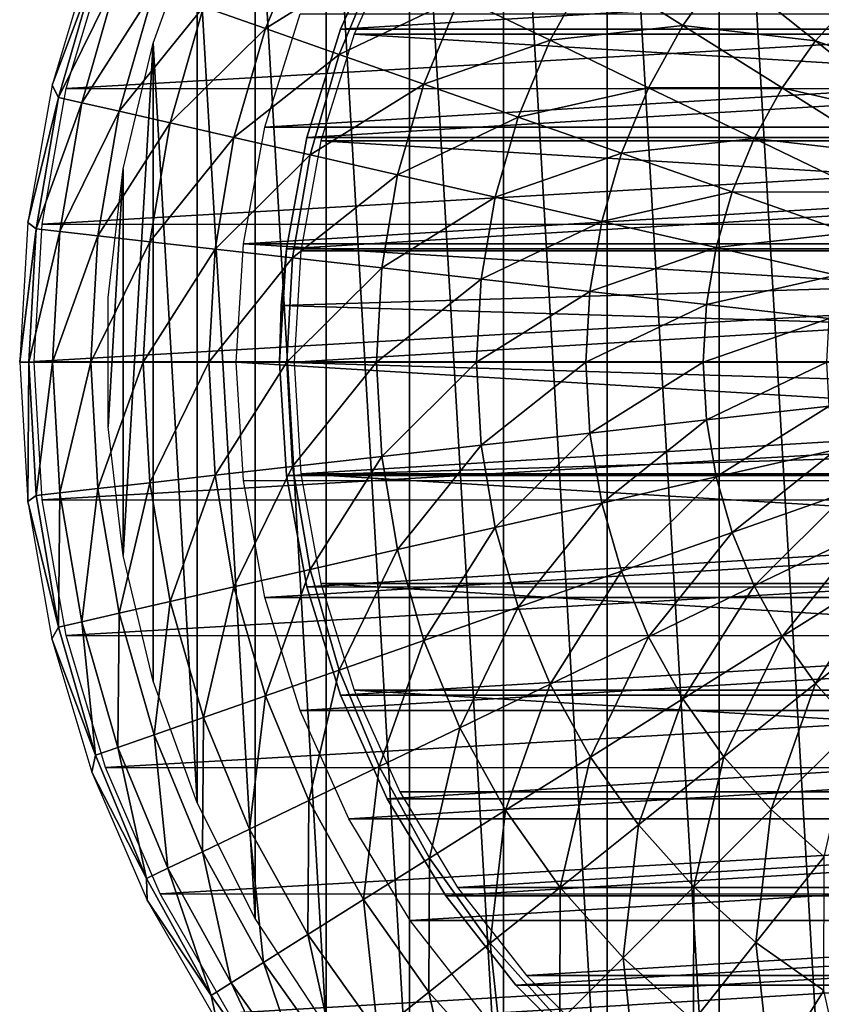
# Model space of a CAD drawing. Header units: millimetres. Extents: x -41.5 to 41.5, y -41.4 to 41.4.
# Tile 2 of 10: x -41.5 to -13.7, y -22.2 to 11.9. Entities that reach past the tile are written whole.
import ezdxf

# ---------------------------------------------------------------- set-up
doc = ezdxf.new("R2010")
doc.units = ezdxf.units.MM
doc.header["$LTSCALE"] = 65.185185
for name, color, linetype in [('10', 7, 'CONTINUOUS'), ('11', 7, 'CONTINUOUS'), ('12', 7, 'CONTINUOUS'), ('13', 7, 'CONTINUOUS'), ('14', 7, 'CONTINUOUS'), ('3', 7, 'CONTINUOUS'), ('4', 7, 'CONTINUOUS'), ('5', 7, 'CONTINUOUS'), ('6', 7, 'CONTINUOUS')]:
    doc.layers.add(name, color=color, linetype=linetype)

msp = doc.modelspace()

# ---------------------------------------------------------------- linework, layer by layer
at = {"layer": '10', "linetype": 'Continuous'}
for points in [[(-38.517, 14.042, -15), (38.525, 14.02, -15), (-39.887, 9.476, -15), (-38.517, 14.042, -15)], [(38.525, 14.02, -15), (39.892, 9.454, -15), (-39.887, 9.476, -15), (38.525, 14.02, -15)], [(-39.887, 9.476, -15), (39.892, 9.454, -15), (-40.717, 4.782, -15), (-39.887, 9.476, -15)], [(39.892, 9.454, -15), (40.72, 4.759, -15), (-40.717, 4.782, -15), (39.892, 9.454, -15)], [(-40.717, 4.782, -15), (40.72, 4.759, -15), (-40.997, 0.023, -15), (-40.717, 4.782, -15)], [(40.72, 4.759, -15), (40.997, 0, -15), (-40.997, 0.023, -15), (40.72, 4.759, -15)], [(-40.997, 0.023, -15), (40.997, 0, -15), (-40.997, 0.011, -15), (-40.997, 0.023, -15)], [(-40.997, 0.011, -15), (40.997, 0, -15), (-40.997, 0, -15), (-40.997, 0.011, -15)], [(40.997, -0.023, -15), (-40.997, 0, -15), (40.997, -0.011, -15), (40.997, -0.023, -15)], [(-40.72, -4.759, -15), (-40.997, 0, -15), (40.997, -0.023, -15), (-40.72, -4.759, -15)], [(-40.997, 0, -15), (40.997, 0, -15), (40.997, -0.011, -15), (-40.997, 0, -15)], [(40.717, -4.782, -15), (-40.72, -4.759, -15), (40.997, -0.023, -15), (40.717, -4.782, -15)], [(-39.892, -9.454, -15), (-40.72, -4.759, -15), (40.717, -4.782, -15), (-39.892, -9.454, -15)], [(39.887, -9.476, -15), (-39.892, -9.454, -15), (40.717, -4.782, -15), (39.887, -9.476, -15)], [(-38.525, -14.02, -15), (-39.892, -9.454, -15), (39.887, -9.476, -15), (-38.525, -14.02, -15)], [(38.517, -14.042, -15), (-38.525, -14.02, -15), (39.887, -9.476, -15), (38.517, -14.042, -15)], [(-36.637, -18.398, -15), (-38.525, -14.02, -15), (38.517, -14.042, -15), (-36.637, -18.398, -15)], [(36.627, -18.418, -15), (-36.637, -18.398, -15), (38.517, -14.042, -15), (36.627, -18.418, -15)], [(-34.255, -22.525, -15), (-36.637, -18.398, -15), (36.627, -18.418, -15), (-34.255, -22.525, -15)], [(34.242, -22.544, -15), (-34.255, -22.525, -15), (36.627, -18.418, -15), (34.242, -22.544, -15)]]:
    msp.add_3dface(points, dxfattribs=at)
at = {"layer": '11', "linetype": 'Continuous'}
for points in [[(-17.28, 34.404, -4), (-13.168, 36.178, -4), (-13.169, -36.178, -4), (-17.28, 34.404, -4)], [(-21.156, 32.166, -4), (-17.28, 34.404, -4), (-17.28, -34.404, -4), (-21.156, 32.166, -4)], [(-17.28, -34.404, -4), (-17.28, 34.404, -4), (-13.169, -36.178, -4), (-17.28, -34.404, -4)], [(-24.747, 29.493, -4), (-21.156, 32.166, -4), (-21.157, -32.166, -4), (-24.747, 29.493, -4)], [(-21.157, -32.166, -4), (-21.156, 32.166, -4), (-17.28, -34.404, -4), (-21.157, -32.166, -4)], [(-28.004, 26.42, -4), (-24.747, 29.493, -4), (-24.748, -29.492, -4), (-28.004, 26.42, -4)], [(-24.748, -29.492, -4), (-24.747, 29.493, -4), (-21.157, -32.166, -4), (-24.748, -29.492, -4)], [(-30.882, 22.991, -4), (-28.004, 26.42, -4), (-28.004, -26.42, -4), (-30.882, 22.991, -4)], [(-28.004, -26.42, -4), (-28.004, 26.42, -4), (-24.748, -29.492, -4), (-28.004, -26.42, -4)], [(-33.342, 19.25, -4), (-30.882, 22.991, -4), (-30.882, -22.99, -4), (-33.342, 19.25, -4)], [(-30.882, -22.99, -4), (-30.882, 22.991, -4), (-28.004, -26.42, -4), (-30.882, -22.99, -4)], [(-35.351, 15.25, -4), (-33.342, 19.25, -4), (-33.342, -19.25, -4), (-35.351, 15.25, -4)], [(-33.342, -19.25, -4), (-33.342, 19.25, -4), (-30.882, -22.99, -4), (-33.342, -19.25, -4)], [(-36.882, 11.043, -4), (-35.351, 15.25, -4), (-35.351, -15.249, -4), (-36.882, 11.043, -4)], [(-35.351, -15.249, -4), (-35.351, 15.25, -4), (-33.342, -19.25, -4), (-35.351, -15.249, -4)], [(-37.915, -6.687, -4), (-36.882, 11.043, -4), (-36.882, -11.042, -4), (-37.915, -6.687, -4)], [(-37.915, 6.687, -4), (-36.882, 11.043, -4), (-37.915, -6.687, -4), (-37.915, 6.687, -4)], [(-36.882, -11.042, -4), (-36.882, 11.043, -4), (-35.351, -15.249, -4), (-36.882, -11.042, -4)], [(-38.435, -2.24, -4), (-37.915, 6.687, -4), (-37.915, -6.687, -4), (-38.435, -2.24, -4)], [(-38.435, 2.238, -4), (-37.915, 6.687, -4), (-38.435, -2.24, -4), (-38.435, 2.238, -4)]]:
    msp.add_3dface(points, dxfattribs=at)
at = {"layer": '12', "linetype": 'Continuous'}
for points in [[(-33.012, 8.137, -3.5), (-31.791, 12.057, -3.5), (31.791, 12.056, -3.5), (-33.012, 8.137, -3.5)], [(33.012, 8.136, -3.5), (-33.012, 8.137, -3.5), (31.791, 12.056, -3.5), (33.012, 8.136, -3.5)], [(-33.752, 4.099, -3.5), (-33.012, 8.137, -3.5), (33.012, 8.136, -3.5), (-33.752, 4.099, -3.5)], [(33.752, 4.098, -3.5), (-33.752, 4.099, -3.5), (33.012, 8.136, -3.5), (33.752, 4.098, -3.5)], [(-34, 0, -3.5), (-33.752, 4.099, -3.5), (34, 0, -3.5), (-34, 0, -3.5)], [(34, 0, -3.5), (-33.752, 4.099, -3.5), (33.752, 4.098, -3.5), (34, 0, -3.5)], [(33.752, -4.099, -3.5), (-34, 0, -3.5), (34, 0, -3.5), (33.752, -4.099, -3.5)], [(-33.752, -4.098, -3.5), (-34, 0, -3.5), (33.752, -4.099, -3.5), (-33.752, -4.098, -3.5)], [(-33.012, -8.136, -3.5), (-33.752, -4.098, -3.5), (33.752, -4.099, -3.5), (-33.012, -8.136, -3.5)], [(33.012, -8.137, -3.5), (-33.012, -8.136, -3.5), (33.752, -4.099, -3.5), (33.012, -8.137, -3.5)], [(-31.791, -12.056, -3.5), (-33.012, -8.136, -3.5), (33.012, -8.137, -3.5), (-31.791, -12.056, -3.5)], [(31.791, -12.057, -3.5), (-31.791, -12.056, -3.5), (33.012, -8.137, -3.5), (31.791, -12.057, -3.5)], [(-30.106, -15.8, -3.5), (-31.791, -12.056, -3.5), (31.791, -12.057, -3.5), (-30.106, -15.8, -3.5)], [(30.106, -15.8, -3.5), (-30.106, -15.8, -3.5), (31.791, -12.057, -3.5), (30.106, -15.8, -3.5)], [(-27.982, -19.313, -3.5), (-30.106, -15.8, -3.5), (30.106, -15.8, -3.5), (-27.982, -19.313, -3.5)], [(27.982, -19.314, -3.5), (-27.982, -19.313, -3.5), (30.106, -15.8, -3.5), (27.982, -19.314, -3.5)], [(-25.45, -22.545, -3.5), (-27.982, -19.313, -3.5), (27.982, -19.314, -3.5), (-25.45, -22.545, -3.5)], [(25.45, -22.546, -3.5), (-25.45, -22.545, -3.5), (27.982, -19.314, -3.5), (25.45, -22.546, -3.5)]]:
    msp.add_3dface(points, dxfattribs=at)
at = {"layer": '13', "linetype": 'Continuous'}
for points in [[(-32.993, 11.545, 7.37), (-31.493, 15.166, 7.37), (-35.137, 12.295, 3.344), (-32.993, 11.545, 7.37)], [(-32.993, 11.545, 7.37), (-29.057, 13.993, 11.118), (-31.493, 15.166, 7.37), (-32.993, 11.545, 7.37)], [(-38.988, 14.211, -14.494), (-40.374, 9.59, -14.494), (-38.873, 13.602, -9.887), (-38.988, 14.211, -14.494)], [(-30.441, 10.652, 11.118), (-29.057, 13.993, 11.118), (-32.993, 11.545, 7.37), (-30.441, 10.652, 11.118)], [(-30.441, 10.652, 11.118), (-26.259, 12.646, 14.543), (-29.057, 13.993, 11.118), (-30.441, 10.652, 11.118)], [(-23.136, 11.142, 17.601), (-21.743, 13.662, 17.601), (-26.259, 12.646, 14.543), (-23.136, 11.142, 17.601)], [(-23.136, 11.142, 17.601), (-18.539, 11.649, 20.254), (-21.743, 13.662, 17.601), (-23.136, 11.142, 17.601)], [(-18.539, 11.649, 20.254), (-17.118, 13.651, 20.254), (-21.743, 13.662, 17.601), (-18.539, 11.649, 20.254)], [(-18.539, 11.649, 20.254), (-13.947, 11.122, 22.471), (-17.118, 13.651, 20.254), (-18.539, 11.649, 20.254)], [(-13.947, 11.122, 22.471), (-12.614, 12.614, 22.471), (-17.118, 13.651, 20.254), (-13.947, 11.122, 22.471)], [(-38.873, 13.602, -9.887), (-40.374, 9.59, -14.494), (-40.151, 9.164, -9.887), (-38.873, 13.602, -9.887)], [(-38.873, 13.602, -9.887), (-40.151, 9.164, -9.887), (-38.095, 13.33, -5.338), (-38.873, 13.602, -9.887)], [(-40.151, 9.164, -9.887), (-39.348, 8.981, -5.338), (-38.095, 13.33, -5.338), (-40.151, 9.164, -9.887)], [(-39.348, 8.981, -5.338), (-36.844, 12.892, -0.91), (-38.095, 13.33, -5.338), (-39.348, 8.981, -5.338)], [(-38.056, 8.686, -0.91), (-36.844, 12.892, -0.91), (-39.348, 8.981, -5.338), (-38.056, 8.686, -0.91)], [(-38.056, 8.686, -0.91), (-35.137, 12.295, 3.344), (-36.844, 12.892, -0.91), (-38.056, 8.686, -0.91)], [(-27.51, 9.626, 14.543), (-26.259, 12.646, 14.543), (-30.441, 10.652, 11.118), (-27.51, 9.626, 14.543)], [(-27.51, 9.626, 14.543), (-23.136, 11.142, 17.601), (-26.259, 12.646, 14.543), (-27.51, 9.626, 14.543)], [(-13.947, 11.122, 22.471), (-9.589, 9.589, 24.222), (-12.614, 12.614, 22.471), (-13.947, 11.122, 22.471)], [(-36.292, 8.284, 3.344), (-35.137, 12.295, 3.344), (-38.056, 8.686, -0.91), (-36.292, 8.284, 3.344)], [(-36.292, 8.284, 3.344), (-32.993, 11.545, 7.37), (-35.137, 12.295, 3.344), (-36.292, 8.284, 3.344)], [(-19.726, 9.5, 20.254), (-18.539, 11.649, 20.254), (-23.136, 11.142, 17.601), (-19.726, 9.5, 20.254)], [(-19.726, 9.5, 20.254), (-15.104, 9.491, 22.471), (-18.539, 11.649, 20.254), (-19.726, 9.5, 20.254)], [(-15.104, 9.491, 22.471), (-13.947, 11.122, 22.471), (-18.539, 11.649, 20.254), (-15.104, 9.491, 22.471)], [(-34.079, 7.778, 7.37), (-32.993, 11.545, 7.37), (-36.292, 8.284, 3.344), (-34.079, 7.778, 7.37)], [(-34.079, 7.778, 7.37), (-30.441, 10.652, 11.118), (-32.993, 11.545, 7.37), (-34.079, 7.778, 7.37)], [(-24.238, 8.481, 17.601), (-23.136, 11.142, 17.601), (-27.51, 9.626, 14.543), (-24.238, 8.481, 17.601)], [(-24.238, 8.481, 17.601), (-19.726, 9.5, 20.254), (-23.136, 11.142, 17.601), (-24.238, 8.481, 17.601)], [(-15.104, 9.491, 22.471), (-10.602, 8.455, 24.222), (-13.947, 11.122, 22.471), (-15.104, 9.491, 22.471)], [(-10.602, 8.455, 24.222), (-9.589, 9.589, 24.222), (-13.947, 11.122, 22.471), (-10.602, 8.455, 24.222)], [(-31.442, 7.176, 11.118), (-30.441, 10.652, 11.118), (-34.079, 7.778, 7.37), (-31.442, 7.176, 11.118)], [(-31.442, 7.176, 11.118), (-27.51, 9.626, 14.543), (-30.441, 10.652, 11.118), (-31.442, 7.176, 11.118)], [(-40.374, 9.59, -14.494), (-41.214, 4.839, -14.494), (-40.151, 9.164, -9.887), (-40.374, 9.59, -14.494)], [(-28.415, 6.486, 14.543), (-27.51, 9.626, 14.543), (-31.442, 7.176, 11.118), (-28.415, 6.486, 14.543)], [(-28.415, 6.486, 14.543), (-24.238, 8.481, 17.601), (-27.51, 9.626, 14.543), (-28.415, 6.486, 14.543)], [(-20.666, 7.231, 20.254), (-19.726, 9.5, 20.254), (-24.238, 8.481, 17.601), (-20.666, 7.231, 20.254)], [(-20.666, 7.231, 20.254), (-16.072, 7.74, 22.471), (-19.726, 9.5, 20.254), (-20.666, 7.231, 20.254)], [(-16.072, 7.74, 22.471), (-15.104, 9.491, 22.471), (-19.726, 9.5, 20.254), (-16.072, 7.74, 22.471)], [(-16.072, 7.74, 22.471), (-11.482, 7.215, 24.222), (-15.104, 9.491, 22.471), (-16.072, 7.74, 22.471)], [(-11.482, 7.215, 24.222), (-10.602, 8.455, 24.222), (-15.104, 9.491, 22.471), (-11.482, 7.215, 24.222)], [(-40.151, 9.164, -9.887), (-41.214, 4.839, -14.494), (-40.925, 4.611, -9.887), (-40.151, 9.164, -9.887)], [(-40.151, 9.164, -9.887), (-40.925, 4.611, -9.887), (-39.348, 8.981, -5.338), (-40.151, 9.164, -9.887)], [(-40.925, 4.611, -9.887), (-40.106, 4.519, -5.338), (-39.348, 8.981, -5.338), (-40.925, 4.611, -9.887)], [(-40.106, 4.519, -5.338), (-38.056, 8.686, -0.91), (-39.348, 8.981, -5.338), (-40.106, 4.519, -5.338)], [(-38.789, 4.371, -0.91), (-38.056, 8.686, -0.91), (-40.106, 4.519, -5.338), (-38.789, 4.371, -0.91)], [(-38.789, 4.371, -0.91), (-36.292, 8.284, 3.344), (-38.056, 8.686, -0.91), (-38.789, 4.371, -0.91)], [(-36.992, 4.168, 3.344), (-36.292, 8.284, 3.344), (-38.789, 4.371, -0.91), (-36.992, 4.168, 3.344)], [(-36.992, 4.168, 3.344), (-34.079, 7.778, 7.37), (-36.292, 8.284, 3.344), (-36.992, 4.168, 3.344)], [(-25.036, 5.714, 17.601), (-24.238, 8.481, 17.601), (-28.415, 6.486, 14.543), (-25.036, 5.714, 17.601)], [(-25.036, 5.714, 17.601), (-20.666, 7.231, 20.254), (-24.238, 8.481, 17.601), (-25.036, 5.714, 17.601)], [(-34.735, 3.914, 7.37), (-34.079, 7.778, 7.37), (-36.992, 4.168, 3.344), (-34.735, 3.914, 7.37)], [(-34.735, 3.914, 7.37), (-31.442, 7.176, 11.118), (-34.079, 7.778, 7.37), (-34.735, 3.914, 7.37)], [(-16.837, 5.892, 22.471), (-16.072, 7.74, 22.471), (-20.666, 7.231, 20.254), (-16.837, 5.892, 22.471)], [(-16.837, 5.892, 22.471), (-12.218, 5.884, 24.222), (-16.072, 7.74, 22.471), (-16.837, 5.892, 22.471)], [(-12.218, 5.884, 24.222), (-11.482, 7.215, 24.222), (-16.072, 7.74, 22.471), (-12.218, 5.884, 24.222)], [(-32.048, 3.611, 11.118), (-31.442, 7.176, 11.118), (-34.735, 3.914, 7.37), (-32.048, 3.611, 11.118)], [(-32.048, 3.611, 11.118), (-28.415, 6.486, 14.543), (-31.442, 7.176, 11.118), (-32.048, 3.611, 11.118)], [(-21.346, 4.872, 20.254), (-20.666, 7.231, 20.254), (-25.036, 5.714, 17.601), (-21.346, 4.872, 20.254)], [(-21.346, 4.872, 20.254), (-16.837, 5.892, 22.471), (-20.666, 7.231, 20.254), (-21.346, 4.872, 20.254)], [(-28.962, 3.263, 14.543), (-28.415, 6.486, 14.543), (-32.048, 3.611, 11.118), (-28.962, 3.263, 14.543)], [(-28.962, 3.263, 14.543), (-25.036, 5.714, 17.601), (-28.415, 6.486, 14.543), (-28.962, 3.263, 14.543)], [(-17.391, 3.969, 22.471), (-16.837, 5.892, 22.471), (-21.346, 4.872, 20.254), (-17.391, 3.969, 22.471)], [(-17.391, 3.969, 22.471), (-12.8, 4.479, 24.222), (-16.837, 5.892, 22.471), (-17.391, 3.969, 22.471)], [(-12.8, 4.479, 24.222), (-12.218, 5.884, 24.222), (-16.837, 5.892, 22.471), (-12.8, 4.479, 24.222)], [(-25.518, 2.875, 17.601), (-25.036, 5.714, 17.601), (-28.962, 3.263, 14.543), (-25.518, 2.875, 17.601)], [(-25.518, 2.875, 17.601), (-21.346, 4.872, 20.254), (-25.036, 5.714, 17.601), (-25.518, 2.875, 17.601)], [(-41.214, 4.839, -14.494), (-41.497, 0.023, -14.494), (-40.925, 4.611, -9.887), (-41.214, 4.839, -14.494)], [(-21.757, 2.451, 20.254), (-21.346, 4.872, 20.254), (-25.518, 2.875, 17.601), (-21.757, 2.451, 20.254)], [(-21.757, 2.451, 20.254), (-17.391, 3.969, 22.471), (-21.346, 4.872, 20.254), (-21.757, 2.451, 20.254)], [(-41.497, 0.023, -14.494), (-41.497, 0.011, -14.494), (-40.925, 4.611, -9.887), (-41.497, 0.023, -14.494)], [(-40.925, 4.611, -9.887), (-41.497, 0, -14.494), (-41.184, 0, -9.887), (-40.925, 4.611, -9.887)], [(-41.497, 0.011, -14.494), (-41.497, 0, -14.494), (-40.925, 4.611, -9.887), (-41.497, 0.011, -14.494)], [(-40.925, 4.611, -9.887), (-41.184, 0, -9.887), (-40.106, 4.519, -5.338), (-40.925, 4.611, -9.887)], [(-41.184, 0, -9.887), (-40.36, 0, -5.338), (-40.106, 4.519, -5.338), (-41.184, 0, -9.887)], [(-40.36, 0, -5.338), (-38.789, 4.371, -0.91), (-40.106, 4.519, -5.338), (-40.36, 0, -5.338)], [(-13.221, 3.017, 24.222), (-12.8, 4.479, 24.222), (-17.391, 3.969, 22.471), (-13.221, 3.017, 24.222)], [(-39.035, 0, -0.91), (-38.789, 4.371, -0.91), (-40.36, 0, -5.338), (-39.035, 0, -0.91)], [(-39.035, 0, -0.91), (-36.992, 4.168, 3.344), (-38.789, 4.371, -0.91), (-39.035, 0, -0.91)], [(-37.226, 0, 3.344), (-36.992, 4.168, 3.344), (-39.035, 0, -0.91), (-37.226, 0, 3.344)], [(-37.226, 0, 3.344), (-34.735, 3.914, 7.37), (-36.992, 4.168, 3.344), (-37.226, 0, 3.344)], [(-34.955, 0, 7.37), (-34.735, 3.914, 7.37), (-37.226, 0, 3.344), (-34.955, 0, 7.37)], [(-34.955, 0, 7.37), (-32.048, 3.611, 11.118), (-34.735, 3.914, 7.37), (-34.955, 0, 7.37)], [(-17.726, 1.997, 22.471), (-17.391, 3.969, 22.471), (-21.757, 2.451, 20.254), (-17.726, 1.997, 22.471)], [(-17.726, 1.997, 22.471), (-13.221, 3.017, 24.222), (-17.391, 3.969, 22.471), (-17.726, 1.997, 22.471)], [(-32.25, 0, 11.118), (-32.048, 3.611, 11.118), (-34.955, 0, 7.37), (-32.25, 0, 11.118)], [(-32.25, 0, 11.118), (-28.962, 3.263, 14.543), (-32.048, 3.611, 11.118), (-32.25, 0, 11.118)], [(-29.146, 0, 14.543), (-28.962, 3.263, 14.543), (-32.25, 0, 11.118), (-29.146, 0, 14.543)], [(-29.146, 0, 14.543), (-25.518, 2.875, 17.601), (-28.962, 3.263, 14.543), (-29.146, 0, 14.543)], [(-25.679, 0, 17.601), (-25.518, 2.875, 17.601), (-29.146, 0, 14.543), (-25.679, 0, 17.601)], [(-25.679, 0, 17.601), (-21.757, 2.451, 20.254), (-25.518, 2.875, 17.601), (-25.679, 0, 17.601)], [(-13.475, 1.518, 24.222), (-13.221, 3.017, 24.222), (-17.726, 1.997, 22.471), (-13.475, 1.518, 24.222)], [(-21.895, 0, 20.254), (-21.757, 2.451, 20.254), (-25.679, 0, 17.601), (-21.895, 0, 20.254)], [(-21.895, 0, 20.254), (-17.726, 1.997, 22.471), (-21.757, 2.451, 20.254), (-21.895, 0, 20.254)], [(-17.838, 0, 22.471), (-17.726, 1.997, 22.471), (-21.895, 0, 20.254), (-17.838, 0, 22.471)], [(-17.838, 0, 22.471), (-13.475, 1.518, 24.222), (-17.726, 1.997, 22.471), (-17.838, 0, 22.471)], [(-13.561, 0, 24.222), (-13.475, 1.518, 24.222), (-17.838, 0, 22.471), (-13.561, 0, 24.222)]]:
    msp.add_3dface(points, dxfattribs=at)
at = {"layer": '14', "linetype": 'Continuous'}
for points in [[(-41.184, 0, -9.887), (-41.497, 0, -14.494), (-41.216, -4.816, -14.494), (-41.184, 0, -9.887)], [(-41.184, 0, -9.887), (-41.216, -4.816, -14.494), (-40.925, -4.611, -9.887), (-41.184, 0, -9.887)], [(-40.36, 0, -5.338), (-41.184, 0, -9.887), (-40.925, -4.611, -9.887), (-40.36, 0, -5.338)], [(-40.36, 0, -5.338), (-40.925, -4.611, -9.887), (-40.106, -4.519, -5.338), (-40.36, 0, -5.338)], [(-39.035, 0, -0.91), (-40.36, 0, -5.338), (-40.106, -4.519, -5.338), (-39.035, 0, -0.91)], [(-39.035, 0, -0.91), (-40.106, -4.519, -5.338), (-38.789, -4.371, -0.91), (-39.035, 0, -0.91)], [(-37.226, 0, 3.344), (-39.035, 0, -0.91), (-38.789, -4.371, -0.91), (-37.226, 0, 3.344)], [(-37.226, 0, 3.344), (-38.789, -4.371, -0.91), (-36.992, -4.168, 3.344), (-37.226, 0, 3.344)], [(-34.955, 0, 7.37), (-37.226, 0, 3.344), (-36.992, -4.168, 3.344), (-34.955, 0, 7.37)], [(-34.955, 0, 7.37), (-36.992, -4.168, 3.344), (-34.735, -3.914, 7.37), (-34.955, 0, 7.37)], [(-32.25, 0, 11.118), (-34.955, 0, 7.37), (-34.735, -3.914, 7.37), (-32.25, 0, 11.118)], [(-32.25, 0, 11.118), (-34.735, -3.914, 7.37), (-32.048, -3.611, 11.118), (-32.25, 0, 11.118)], [(-29.146, 0, 14.543), (-32.25, 0, 11.118), (-32.048, -3.611, 11.118), (-29.146, 0, 14.543)], [(-29.146, 0, 14.543), (-32.048, -3.611, 11.118), (-28.962, -3.263, 14.543), (-29.146, 0, 14.543)], [(-25.679, 0, 17.601), (-29.146, 0, 14.543), (-28.962, -3.263, 14.543), (-25.679, 0, 17.601)], [(-25.679, 0, 17.601), (-28.962, -3.263, 14.543), (-25.518, -2.875, 17.601), (-25.679, 0, 17.601)], [(-21.895, 0, 20.254), (-25.679, 0, 17.601), (-25.518, -2.875, 17.601), (-21.895, 0, 20.254)], [(-21.895, 0, 20.254), (-25.518, -2.875, 17.601), (-21.757, -2.451, 20.254), (-21.895, 0, 20.254)], [(-17.838, 0, 22.471), (-21.895, 0, 20.254), (-21.757, -2.451, 20.254), (-17.838, 0, 22.471)], [(-17.838, 0, 22.471), (-21.757, -2.451, 20.254), (-17.726, -1.997, 22.471), (-17.838, 0, 22.471)], [(-13.561, 0, 24.222), (-17.838, 0, 22.471), (-17.726, -1.997, 22.471), (-13.561, 0, 24.222)], [(-13.561, 0, 24.222), (-17.726, -1.997, 22.471), (-13.475, -1.518, 24.222), (-13.561, 0, 24.222)], [(-17.726, -1.997, 22.471), (-17.391, -3.969, 22.471), (-13.475, -1.518, 24.222), (-17.726, -1.997, 22.471)], [(-13.475, -1.518, 24.222), (-17.391, -3.969, 22.471), (-13.221, -3.017, 24.222), (-13.475, -1.518, 24.222)], [(-21.757, -2.451, 20.254), (-21.346, -4.872, 20.254), (-17.726, -1.997, 22.471), (-21.757, -2.451, 20.254)], [(-17.726, -1.997, 22.471), (-21.346, -4.872, 20.254), (-17.391, -3.969, 22.471), (-17.726, -1.997, 22.471)], [(-25.518, -2.875, 17.601), (-25.036, -5.714, 17.601), (-21.757, -2.451, 20.254), (-25.518, -2.875, 17.601)], [(-21.757, -2.451, 20.254), (-25.036, -5.714, 17.601), (-21.346, -4.872, 20.254), (-21.757, -2.451, 20.254)], [(-28.962, -3.263, 14.543), (-28.415, -6.486, 14.543), (-25.518, -2.875, 17.601), (-28.962, -3.263, 14.543)], [(-25.518, -2.875, 17.601), (-28.415, -6.486, 14.543), (-25.036, -5.714, 17.601), (-25.518, -2.875, 17.601)], [(-17.391, -3.969, 22.471), (-16.837, -5.892, 22.471), (-13.221, -3.017, 24.222), (-17.391, -3.969, 22.471)], [(-13.221, -3.017, 24.222), (-16.837, -5.892, 22.471), (-12.8, -4.479, 24.222), (-13.221, -3.017, 24.222)], [(-32.048, -3.611, 11.118), (-31.442, -7.176, 11.118), (-28.962, -3.263, 14.543), (-32.048, -3.611, 11.118)], [(-28.962, -3.263, 14.543), (-31.442, -7.176, 11.118), (-28.415, -6.486, 14.543), (-28.962, -3.263, 14.543)], [(-34.735, -3.914, 7.37), (-34.079, -7.778, 7.37), (-32.048, -3.611, 11.118), (-34.735, -3.914, 7.37)], [(-32.048, -3.611, 11.118), (-34.079, -7.778, 7.37), (-31.442, -7.176, 11.118), (-32.048, -3.611, 11.118)], [(-36.992, -4.168, 3.344), (-36.292, -8.284, 3.344), (-34.735, -3.914, 7.37), (-36.992, -4.168, 3.344)], [(-34.735, -3.914, 7.37), (-36.292, -8.284, 3.344), (-34.079, -7.778, 7.37), (-34.735, -3.914, 7.37)], [(-21.346, -4.872, 20.254), (-20.666, -7.231, 20.254), (-17.391, -3.969, 22.471), (-21.346, -4.872, 20.254)], [(-17.391, -3.969, 22.471), (-20.666, -7.231, 20.254), (-16.837, -5.892, 22.471), (-17.391, -3.969, 22.471)], [(-40.106, -4.519, -5.338), (-39.348, -8.981, -5.338), (-38.789, -4.371, -0.91), (-40.106, -4.519, -5.338)], [(-38.789, -4.371, -0.91), (-39.348, -8.981, -5.338), (-38.056, -8.686, -0.91), (-38.789, -4.371, -0.91)], [(-38.789, -4.371, -0.91), (-38.056, -8.686, -0.91), (-36.992, -4.168, 3.344), (-38.789, -4.371, -0.91)], [(-36.992, -4.168, 3.344), (-38.056, -8.686, -0.91), (-36.292, -8.284, 3.344), (-36.992, -4.168, 3.344)], [(-40.925, -4.611, -9.887), (-41.216, -4.816, -14.494), (-40.151, -9.164, -9.887), (-40.925, -4.611, -9.887)], [(-40.925, -4.611, -9.887), (-40.151, -9.164, -9.887), (-40.106, -4.519, -5.338), (-40.925, -4.611, -9.887)], [(-40.106, -4.519, -5.338), (-40.151, -9.164, -9.887), (-39.348, -8.981, -5.338), (-40.106, -4.519, -5.338)], [(-16.837, -5.892, 22.471), (-16.072, -7.74, 22.471), (-12.8, -4.479, 24.222), (-16.837, -5.892, 22.471)], [(-12.8, -4.479, 24.222), (-16.072, -7.74, 22.471), (-12.218, -5.884, 24.222), (-12.8, -4.479, 24.222)], [(-41.216, -4.816, -14.494), (-40.379, -9.567, -14.494), (-40.151, -9.164, -9.887), (-41.216, -4.816, -14.494)], [(-25.036, -5.714, 17.601), (-24.238, -8.481, 17.601), (-21.346, -4.872, 20.254), (-25.036, -5.714, 17.601)], [(-21.346, -4.872, 20.254), (-24.238, -8.481, 17.601), (-20.666, -7.231, 20.254), (-21.346, -4.872, 20.254)], [(-28.415, -6.486, 14.543), (-27.51, -9.626, 14.543), (-25.036, -5.714, 17.601), (-28.415, -6.486, 14.543)], [(-25.036, -5.714, 17.601), (-27.51, -9.626, 14.543), (-24.238, -8.481, 17.601), (-25.036, -5.714, 17.601)], [(-20.666, -7.231, 20.254), (-19.726, -9.5, 20.254), (-16.837, -5.892, 22.471), (-20.666, -7.231, 20.254)], [(-16.837, -5.892, 22.471), (-19.726, -9.5, 20.254), (-16.072, -7.74, 22.471), (-16.837, -5.892, 22.471)], [(-16.072, -7.74, 22.471), (-15.104, -9.491, 22.471), (-12.218, -5.884, 24.222), (-16.072, -7.74, 22.471)], [(-12.218, -5.884, 24.222), (-15.104, -9.491, 22.471), (-11.482, -7.215, 24.222), (-12.218, -5.884, 24.222)], [(-31.442, -7.176, 11.118), (-30.441, -10.652, 11.118), (-28.415, -6.486, 14.543), (-31.442, -7.176, 11.118)], [(-28.415, -6.486, 14.543), (-30.441, -10.652, 11.118), (-27.51, -9.626, 14.543), (-28.415, -6.486, 14.543)], [(-34.079, -7.778, 7.37), (-32.993, -11.545, 7.37), (-31.442, -7.176, 11.118), (-34.079, -7.778, 7.37)], [(-31.442, -7.176, 11.118), (-32.993, -11.545, 7.37), (-30.441, -10.652, 11.118), (-31.442, -7.176, 11.118)], [(-24.238, -8.481, 17.601), (-23.136, -11.142, 17.601), (-20.666, -7.231, 20.254), (-24.238, -8.481, 17.601)], [(-20.666, -7.231, 20.254), (-23.136, -11.142, 17.601), (-19.726, -9.5, 20.254), (-20.666, -7.231, 20.254)], [(-15.104, -9.491, 22.471), (-13.947, -11.122, 22.471), (-11.482, -7.215, 24.222), (-15.104, -9.491, 22.471)], [(-11.482, -7.215, 24.222), (-13.947, -11.122, 22.471), (-10.602, -8.455, 24.222), (-11.482, -7.215, 24.222)], [(-36.292, -8.284, 3.344), (-35.137, -12.295, 3.344), (-34.079, -7.778, 7.37), (-36.292, -8.284, 3.344)], [(-34.079, -7.778, 7.37), (-35.137, -12.295, 3.344), (-32.993, -11.545, 7.37), (-34.079, -7.778, 7.37)], [(-19.726, -9.5, 20.254), (-18.539, -11.649, 20.254), (-16.072, -7.74, 22.471), (-19.726, -9.5, 20.254)], [(-16.072, -7.74, 22.471), (-18.539, -11.649, 20.254), (-15.104, -9.491, 22.471), (-16.072, -7.74, 22.471)], [(-38.056, -8.686, -0.91), (-36.844, -12.892, -0.91), (-36.292, -8.284, 3.344), (-38.056, -8.686, -0.91)], [(-36.292, -8.284, 3.344), (-36.844, -12.892, -0.91), (-35.137, -12.295, 3.344), (-36.292, -8.284, 3.344)], [(-27.51, -9.626, 14.543), (-26.259, -12.646, 14.543), (-24.238, -8.481, 17.601), (-27.51, -9.626, 14.543)], [(-24.238, -8.481, 17.601), (-26.259, -12.646, 14.543), (-23.136, -11.142, 17.601), (-24.238, -8.481, 17.601)], [(-13.947, -11.122, 22.471), (-12.614, -12.614, 22.471), (-10.602, -8.455, 24.222), (-13.947, -11.122, 22.471)], [(-39.348, -8.981, -5.338), (-38.095, -13.33, -5.338), (-38.056, -8.686, -0.91), (-39.348, -8.981, -5.338)], [(-38.056, -8.686, -0.91), (-38.095, -13.33, -5.338), (-36.844, -12.892, -0.91), (-38.056, -8.686, -0.91)], [(-40.151, -9.164, -9.887), (-40.379, -9.567, -14.494), (-38.873, -13.602, -9.887), (-40.151, -9.164, -9.887)], [(-40.151, -9.164, -9.887), (-38.873, -13.602, -9.887), (-39.348, -8.981, -5.338), (-40.151, -9.164, -9.887)], [(-39.348, -8.981, -5.338), (-38.873, -13.602, -9.887), (-38.095, -13.33, -5.338), (-39.348, -8.981, -5.338)], [(-23.136, -11.142, 17.601), (-21.743, -13.662, 17.601), (-19.726, -9.5, 20.254), (-23.136, -11.142, 17.601)], [(-19.726, -9.5, 20.254), (-21.743, -13.662, 17.601), (-18.539, -11.649, 20.254), (-19.726, -9.5, 20.254)], [(-18.539, -11.649, 20.254), (-17.118, -13.651, 20.254), (-15.104, -9.491, 22.471), (-18.539, -11.649, 20.254)], [(-15.104, -9.491, 22.471), (-17.118, -13.651, 20.254), (-13.947, -11.122, 22.471), (-15.104, -9.491, 22.471)], [(-40.379, -9.567, -14.494), (-38.996, -14.189, -14.494), (-38.873, -13.602, -9.887), (-40.379, -9.567, -14.494)], [(-30.441, -10.652, 11.118), (-29.057, -13.993, 11.118), (-27.51, -9.626, 14.543), (-30.441, -10.652, 11.118)], [(-27.51, -9.626, 14.543), (-29.057, -13.993, 11.118), (-26.259, -12.646, 14.543), (-27.51, -9.626, 14.543)], [(-32.993, -11.545, 7.37), (-31.493, -15.166, 7.37), (-30.441, -10.652, 11.118), (-32.993, -11.545, 7.37)], [(-30.441, -10.652, 11.118), (-31.493, -15.166, 7.37), (-29.057, -13.993, 11.118), (-30.441, -10.652, 11.118)], [(-26.259, -12.646, 14.543), (-24.678, -15.506, 14.543), (-23.136, -11.142, 17.601), (-26.259, -12.646, 14.543)], [(-23.136, -11.142, 17.601), (-24.678, -15.506, 14.543), (-21.743, -13.662, 17.601), (-23.136, -11.142, 17.601)], [(-17.118, -13.651, 20.254), (-15.482, -15.482, 20.254), (-13.947, -11.122, 22.471), (-17.118, -13.651, 20.254)], [(-13.947, -11.122, 22.471), (-15.482, -15.482, 20.254), (-12.614, -12.614, 22.471), (-13.947, -11.122, 22.471)], [(-35.137, -12.295, 3.344), (-33.539, -16.152, 3.344), (-32.993, -11.545, 7.37), (-35.137, -12.295, 3.344)], [(-32.993, -11.545, 7.37), (-33.539, -16.152, 3.344), (-31.493, -15.166, 7.37), (-32.993, -11.545, 7.37)], [(-21.743, -13.662, 17.601), (-20.077, -16.011, 17.601), (-18.539, -11.649, 20.254), (-21.743, -13.662, 17.601)], [(-18.539, -11.649, 20.254), (-20.077, -16.011, 17.601), (-17.118, -13.651, 20.254), (-18.539, -11.649, 20.254)], [(-36.844, -12.892, -0.91), (-35.169, -16.937, -0.91), (-35.137, -12.295, 3.344), (-36.844, -12.892, -0.91)], [(-35.137, -12.295, 3.344), (-35.169, -16.937, -0.91), (-33.539, -16.152, 3.344), (-35.137, -12.295, 3.344)], [(-38.095, -13.33, -5.338), (-36.363, -17.511, -5.338), (-36.844, -12.892, -0.91), (-38.095, -13.33, -5.338)], [(-36.844, -12.892, -0.91), (-36.363, -17.511, -5.338), (-35.169, -16.937, -0.91), (-36.844, -12.892, -0.91)], [(-29.057, -13.993, 11.118), (-27.307, -17.158, 11.118), (-26.259, -12.646, 14.543), (-29.057, -13.993, 11.118)], [(-26.259, -12.646, 14.543), (-27.307, -17.158, 11.118), (-24.678, -15.506, 14.543), (-26.259, -12.646, 14.543)], [(-15.482, -15.482, 20.254), (-13.651, -17.118, 20.254), (-12.614, -12.614, 22.471), (-15.482, -15.482, 20.254)], [(-38.873, -13.602, -9.887), (-38.996, -14.189, -14.494), (-37.105, -17.869, -9.887), (-38.873, -13.602, -9.887)], [(-38.873, -13.602, -9.887), (-37.105, -17.869, -9.887), (-38.095, -13.33, -5.338), (-38.873, -13.602, -9.887)], [(-38.095, -13.33, -5.338), (-37.105, -17.869, -9.887), (-36.363, -17.511, -5.338), (-38.095, -13.33, -5.338)], [(-24.678, -15.506, 14.543), (-22.787, -18.172, 14.543), (-21.743, -13.662, 17.601), (-24.678, -15.506, 14.543)], [(-21.743, -13.662, 17.601), (-22.787, -18.172, 14.543), (-20.077, -16.011, 17.601), (-21.743, -13.662, 17.601)], [(-20.077, -16.011, 17.601), (-18.158, -18.158, 17.601), (-17.118, -13.651, 20.254), (-20.077, -16.011, 17.601)], [(-17.118, -13.651, 20.254), (-18.158, -18.158, 17.601), (-15.482, -15.482, 20.254), (-17.118, -13.651, 20.254)], [(-38.996, -14.189, -14.494), (-37.085, -18.619, -14.494), (-37.105, -17.869, -9.887), (-38.996, -14.189, -14.494)], [(-31.493, -15.166, 7.37), (-29.597, -18.597, 7.37), (-29.057, -13.993, 11.118), (-31.493, -15.166, 7.37)], [(-29.057, -13.993, 11.118), (-29.597, -18.597, 7.37), (-27.307, -17.158, 11.118), (-29.057, -13.993, 11.118)], [(-33.539, -16.152, 3.344), (-31.52, -19.805, 3.344), (-31.493, -15.166, 7.37), (-33.539, -16.152, 3.344)], [(-31.493, -15.166, 7.37), (-31.52, -19.805, 3.344), (-29.597, -18.597, 7.37), (-31.493, -15.166, 7.37)], [(-27.307, -17.158, 11.118), (-25.214, -20.108, 11.118), (-24.678, -15.506, 14.543), (-27.307, -17.158, 11.118)], [(-24.678, -15.506, 14.543), (-25.214, -20.108, 11.118), (-22.787, -18.172, 14.543), (-24.678, -15.506, 14.543)], [(-18.158, -18.158, 17.601), (-16.011, -20.077, 17.601), (-15.482, -15.482, 20.254), (-18.158, -18.158, 17.601)], [(-15.482, -15.482, 20.254), (-16.011, -20.077, 17.601), (-13.651, -17.118, 20.254), (-15.482, -15.482, 20.254)], [(-22.787, -18.172, 14.543), (-20.609, -20.609, 14.543), (-20.077, -16.011, 17.601), (-22.787, -18.172, 14.543)], [(-20.077, -16.011, 17.601), (-20.609, -20.609, 14.543), (-18.158, -18.158, 17.601), (-20.077, -16.011, 17.601)], [(-35.169, -16.937, -0.91), (-33.052, -20.768, -0.91), (-33.539, -16.152, 3.344), (-35.169, -16.937, -0.91)], [(-33.539, -16.152, 3.344), (-33.052, -20.768, -0.91), (-31.52, -19.805, 3.344), (-33.539, -16.152, 3.344)], [(-36.363, -17.511, -5.338), (-34.174, -21.473, -5.338), (-35.169, -16.937, -0.91), (-36.363, -17.511, -5.338)], [(-35.169, -16.937, -0.91), (-34.174, -21.473, -5.338), (-33.052, -20.768, -0.91), (-35.169, -16.937, -0.91)], [(-29.597, -18.597, 7.37), (-27.329, -21.794, 7.37), (-27.307, -17.158, 11.118), (-29.597, -18.597, 7.37)], [(-27.307, -17.158, 11.118), (-27.329, -21.794, 7.37), (-25.214, -20.108, 11.118), (-27.307, -17.158, 11.118)], [(-16.011, -20.077, 17.601), (-13.662, -21.743, 17.601), (-13.651, -17.118, 20.254), (-16.011, -20.077, 17.601)], [(-37.105, -17.869, -9.887), (-34.871, -21.911, -9.887), (-36.363, -17.511, -5.338), (-37.105, -17.869, -9.887)], [(-36.363, -17.511, -5.338), (-34.871, -21.911, -9.887), (-34.174, -21.473, -5.338), (-36.363, -17.511, -5.338)], [(-37.105, -17.869, -9.887), (-37.085, -18.619, -14.494), (-34.871, -21.911, -9.887), (-37.105, -17.869, -9.887)], [(-25.214, -20.108, 11.118), (-22.804, -22.804, 11.118), (-22.787, -18.172, 14.543), (-25.214, -20.108, 11.118)], [(-22.787, -18.172, 14.543), (-22.804, -22.804, 11.118), (-20.609, -20.609, 14.543), (-22.787, -18.172, 14.543)], [(-20.609, -20.609, 14.543), (-18.172, -22.787, 14.543), (-18.158, -18.158, 17.601), (-20.609, -20.609, 14.543)], [(-18.158, -18.158, 17.601), (-18.172, -22.787, 14.543), (-16.011, -20.077, 17.601), (-18.158, -18.158, 17.601)], [(-37.085, -18.619, -14.494), (-34.673, -22.799, -14.494), (-34.871, -21.911, -9.887), (-37.085, -18.619, -14.494)], [(-31.52, -19.805, 3.344), (-29.104, -23.21, 3.344), (-29.597, -18.597, 7.37), (-31.52, -19.805, 3.344)], [(-29.597, -18.597, 7.37), (-29.104, -23.21, 3.344), (-27.329, -21.794, 7.37), (-29.597, -18.597, 7.37)], [(-33.052, -20.768, -0.91), (-30.519, -24.338, -0.91), (-31.52, -19.805, 3.344), (-33.052, -20.768, -0.91)], [(-31.52, -19.805, 3.344), (-30.519, -24.338, -0.91), (-29.104, -23.21, 3.344), (-31.52, -19.805, 3.344)], [(-18.172, -22.787, 14.543), (-15.506, -24.678, 14.543), (-16.011, -20.077, 17.601), (-18.172, -22.787, 14.543)], [(-16.011, -20.077, 17.601), (-15.506, -24.678, 14.543), (-13.662, -21.743, 17.601), (-16.011, -20.077, 17.601)], [(-27.329, -21.794, 7.37), (-24.717, -24.717, 7.37), (-25.214, -20.108, 11.118), (-27.329, -21.794, 7.37)], [(-25.214, -20.108, 11.118), (-24.717, -24.717, 7.37), (-22.804, -22.804, 11.118), (-25.214, -20.108, 11.118)], [(-34.174, -21.473, -5.338), (-31.554, -25.164, -5.338), (-33.052, -20.768, -0.91), (-34.174, -21.473, -5.338)], [(-33.052, -20.768, -0.91), (-31.554, -25.164, -5.338), (-30.519, -24.338, -0.91), (-33.052, -20.768, -0.91)], [(-22.804, -22.804, 11.118), (-20.108, -25.214, 11.118), (-20.609, -20.609, 14.543), (-22.804, -22.804, 11.118)], [(-20.609, -20.609, 14.543), (-20.108, -25.214, 11.118), (-18.172, -22.787, 14.543), (-20.609, -20.609, 14.543)], [(-34.871, -21.911, -9.887), (-32.199, -25.678, -9.887), (-34.174, -21.473, -5.338), (-34.871, -21.911, -9.887)], [(-34.174, -21.473, -5.338), (-32.199, -25.678, -9.887), (-31.554, -25.164, -5.338), (-34.174, -21.473, -5.338)], [(-29.104, -23.21, 3.344), (-26.323, -26.323, 3.344), (-27.329, -21.794, 7.37), (-29.104, -23.21, 3.344)], [(-27.329, -21.794, 7.37), (-26.323, -26.323, 3.344), (-24.717, -24.717, 7.37), (-27.329, -21.794, 7.37)], [(-15.506, -24.678, 14.543), (-12.646, -26.259, 14.543), (-13.662, -21.743, 17.601), (-15.506, -24.678, 14.543)], [(-34.871, -21.911, -9.887), (-34.673, -22.799, -14.494), (-32.199, -25.678, -9.887), (-34.871, -21.911, -9.887)]]:
    msp.add_3dface(points, dxfattribs=at)
at = {"layer": '3', "linetype": 'Continuous'}
for points in [[(-28.335, 14.871, -730), (-29.92, 11.347, -730), (29.92, 11.348, -730), (-28.335, 14.871, -730)], [(28.334, 14.871, -730), (-28.335, 14.871, -730), (29.92, 11.348, -730), (28.334, 14.871, -730)], [(-29.92, 11.347, -730), (-31.07, 7.658, -730), (31.07, 7.659, -730), (-29.92, 11.347, -730)], [(29.92, 11.348, -730), (-29.92, 11.347, -730), (31.07, 7.659, -730), (29.92, 11.348, -730)], [(-31.07, 7.658, -730), (-31.767, 3.858, -730), (31.767, 3.858, -730), (-31.07, 7.658, -730)], [(31.07, 7.659, -730), (-31.07, 7.658, -730), (31.767, 3.858, -730), (31.07, 7.659, -730)], [(-31.767, 3.858, -730), (-32, 0, -730), (31.767, 3.858, -730), (-31.767, 3.858, -730)], [(-32, 0, -730), (32, 0, -730), (31.767, 3.858, -730), (-32, 0, -730)], [(-31.767, -3.858, -730), (32, 0, -730), (-32, 0, -730), (-31.767, -3.858, -730)], [(31.767, -3.858, -730), (32, 0, -730), (-31.767, -3.858, -730), (31.767, -3.858, -730)], [(-31.07, -7.659, -730), (31.07, -7.658, -730), (-31.767, -3.858, -730), (-31.07, -7.659, -730)], [(31.07, -7.658, -730), (31.767, -3.858, -730), (-31.767, -3.858, -730), (31.07, -7.658, -730)], [(29.92, -11.347, -730), (31.07, -7.658, -730), (-31.07, -7.659, -730), (29.92, -11.347, -730)], [(-29.92, -11.348, -730), (29.92, -11.347, -730), (-31.07, -7.659, -730), (-29.92, -11.348, -730)], [(28.335, -14.871, -730), (29.92, -11.347, -730), (-29.92, -11.348, -730), (28.335, -14.871, -730)], [(-28.334, -14.871, -730), (28.335, -14.871, -730), (-29.92, -11.348, -730), (-28.334, -14.871, -730)], [(-26.336, -18.178, -730), (28.335, -14.871, -730), (-28.334, -14.871, -730), (-26.336, -18.178, -730)], [(26.335, -18.178, -730), (28.335, -14.871, -730), (-26.336, -18.178, -730), (26.335, -18.178, -730)], [(-23.953, -21.219, -730), (26.335, -18.178, -730), (-26.336, -18.178, -730), (-23.953, -21.219, -730)], [(23.951, -21.221, -730), (26.335, -18.178, -730), (-23.953, -21.219, -730), (23.951, -21.221, -730)], [(-21.221, -23.951, -730), (23.951, -21.221, -730), (-23.953, -21.219, -730), (-21.221, -23.951, -730)], [(21.219, -23.953, -730), (23.951, -21.221, -730), (-21.221, -23.951, -730), (21.219, -23.953, -730)]]:
    msp.add_3dface(points, dxfattribs=at)
at = {"layer": '4', "linetype": 'Continuous'}
for points in [[(-28.777, 15.105, -733), (28.777, 15.104, -733), (-30.388, 11.526, -733), (-28.777, 15.105, -733)], [(28.777, 15.104, -733), (30.388, 11.525, -733), (-30.388, 11.526, -733), (28.777, 15.104, -733)], [(-30.388, 11.526, -733), (30.388, 11.525, -733), (-31.555, 7.779, -733), (-30.388, 11.526, -733)], [(30.388, 11.525, -733), (31.556, 7.778, -733), (-31.555, 7.779, -733), (30.388, 11.525, -733)], [(-31.555, 7.779, -733), (31.556, 7.778, -733), (-32.263, 3.919, -733), (-31.555, 7.779, -733)], [(31.556, 7.778, -733), (32.263, 3.918, -733), (-32.263, 3.919, -733), (31.556, 7.778, -733)], [(-32.263, 3.919, -733), (32.263, 3.918, -733), (-32.441, 1.963, -733), (-32.263, 3.919, -733)], [(32.263, 3.918, -733), (32.5, 0, -733), (-32.441, 1.963, -733), (32.263, 3.918, -733)], [(-32.441, 1.963, -733), (32.5, 0, -733), (-32.5, 0, -733), (-32.441, 1.963, -733)], [(-32.263, -3.918, -733), (-32.5, 0, -733), (32.441, -1.963, -733), (-32.263, -3.918, -733)], [(-32.5, 0, -733), (32.5, 0, -733), (32.441, -1.963, -733), (-32.5, 0, -733)], [(32.263, -3.919, -733), (-32.263, -3.918, -733), (32.441, -1.963, -733), (32.263, -3.919, -733)], [(-31.556, -7.778, -733), (-32.263, -3.918, -733), (32.263, -3.919, -733), (-31.556, -7.778, -733)], [(31.555, -7.779, -733), (-31.556, -7.778, -733), (32.263, -3.919, -733), (31.555, -7.779, -733)], [(-30.388, -11.525, -733), (-31.556, -7.778, -733), (31.555, -7.779, -733), (-30.388, -11.525, -733)], [(30.388, -11.526, -733), (-30.388, -11.525, -733), (31.555, -7.779, -733), (30.388, -11.526, -733)], [(-28.777, -15.104, -733), (-30.388, -11.525, -733), (30.388, -11.526, -733), (-28.777, -15.104, -733)], [(28.777, -15.105, -733), (-28.777, -15.104, -733), (30.388, -11.526, -733), (28.777, -15.105, -733)], [(-26.747, -18.462, -733), (-28.777, -15.104, -733), (28.777, -15.105, -733), (-26.747, -18.462, -733)], [(26.746, -18.463, -733), (-26.747, -18.462, -733), (28.777, -15.105, -733), (26.746, -18.463, -733)], [(-24.326, -21.552, -733), (-26.747, -18.462, -733), (26.746, -18.463, -733), (-24.326, -21.552, -733)], [(24.326, -21.552, -733), (-24.326, -21.552, -733), (26.746, -18.463, -733), (24.326, -21.552, -733)], [(-21.551, -24.327, -733), (-24.326, -21.552, -733), (24.326, -21.552, -733), (-21.551, -24.327, -733)], [(21.551, -24.327, -733), (-21.551, -24.327, -733), (24.326, -21.552, -733), (21.551, -24.327, -733)]]:
    msp.add_3dface(points, dxfattribs=at)
at = {"layer": '5', "linetype": 'Continuous'}
for points in [[(-28.777, 15.105, -733), (-30.388, 11.526, -733), (-28.777, 15.104, -730.5), (-28.777, 15.105, -733)], [(-28.777, 15.104, -730.5), (-30.388, 11.526, -733), (-30.388, 11.525, -730.5), (-28.777, 15.104, -730.5)], [(-30.388, 11.525, -730.5), (-31.555, 7.779, -733), (-31.556, 7.778, -730.5), (-30.388, 11.525, -730.5)], [(-30.388, 11.526, -733), (-31.555, 7.779, -733), (-30.388, 11.525, -730.5), (-30.388, 11.526, -733)], [(-31.555, 7.779, -733), (-32.263, 3.919, -733), (-31.556, 7.778, -730.5), (-31.555, 7.779, -733)], [(-31.556, 7.778, -730.5), (-32.263, 3.919, -733), (-32.263, 3.917, -730.5), (-31.556, 7.778, -730.5)], [(-32.441, 1.963, -733), (-32.5, 0, -733), (-32.263, 3.917, -730.5), (-32.441, 1.963, -733)], [(-32.263, 3.917, -730.5), (-32.5, 0, -733), (-32.5, 0, -730.5), (-32.263, 3.917, -730.5)], [(-32.263, 3.919, -733), (-32.441, 1.963, -733), (-32.263, 3.917, -730.5), (-32.263, 3.919, -733)]]:
    msp.add_3dface(points, dxfattribs=at)
at = {"layer": '6', "linetype": 'Continuous'}
for points in [[(-32.5, 0, -730.5), (-32.263, -3.918, -733), (-32.263, -3.917, -730.5), (-32.5, 0, -730.5)], [(-32.5, 0, -733), (-32.263, -3.918, -733), (-32.5, 0, -730.5), (-32.5, 0, -733)], [(-32.263, -3.917, -730.5), (-32.263, -3.918, -733), (-31.556, -7.778, -730.5), (-32.263, -3.917, -730.5)], [(-32.263, -3.918, -733), (-31.556, -7.778, -733), (-31.556, -7.778, -730.5), (-32.263, -3.918, -733)], [(-31.556, -7.778, -730.5), (-31.556, -7.778, -733), (-30.388, -11.525, -730.5), (-31.556, -7.778, -730.5)], [(-31.556, -7.778, -733), (-30.388, -11.525, -733), (-30.388, -11.525, -730.5), (-31.556, -7.778, -733)], [(-30.388, -11.525, -730.5), (-30.388, -11.525, -733), (-28.777, -15.104, -730.5), (-30.388, -11.525, -730.5)], [(-30.388, -11.525, -733), (-28.777, -15.104, -733), (-28.777, -15.104, -730.5), (-30.388, -11.525, -733)], [(-28.777, -15.104, -730.5), (-28.777, -15.104, -733), (-26.747, -18.462, -730.5), (-28.777, -15.104, -730.5)], [(-28.777, -15.104, -733), (-26.747, -18.462, -733), (-26.747, -18.462, -730.5), (-28.777, -15.104, -733)], [(-26.747, -18.462, -733), (-24.326, -21.552, -733), (-24.327, -21.551, -730.5), (-26.747, -18.462, -733)], [(-26.747, -18.462, -730.5), (-26.747, -18.462, -733), (-24.327, -21.551, -730.5), (-26.747, -18.462, -730.5)], [(-24.327, -21.551, -730.5), (-24.326, -21.552, -733), (-21.551, -24.327, -730.5), (-24.327, -21.551, -730.5)], [(-24.326, -21.552, -733), (-21.551, -24.327, -733), (-21.551, -24.327, -730.5), (-24.326, -21.552, -733)]]:
    msp.add_3dface(points, dxfattribs=at)

doc.saveas('drawing.dxf')
